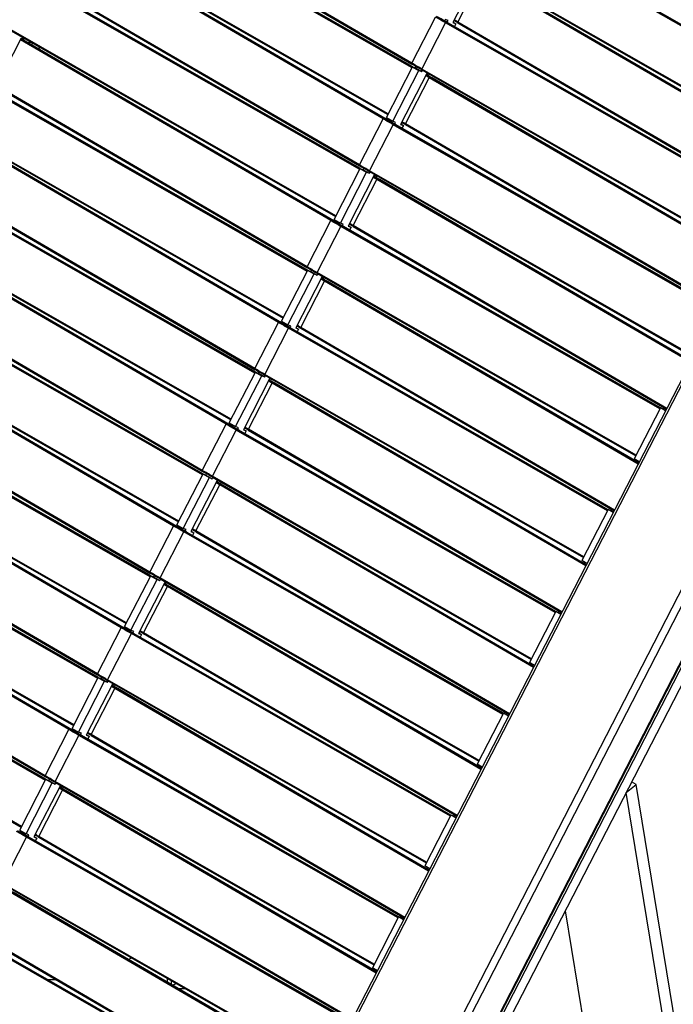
# Model space of a CAD drawing. Header units: millimetres. Extents: x 15 to 4185, y 60 to 2955.
# Tile 9 of 13: x 2124 to 2489, y 703 to 1252. Entities that reach past the tile are written whole.
import ezdxf

# ---------------------------------------------------------------- set-up
doc = ezdxf.new("R2010")
doc.units = ezdxf.units.MM
doc.header["$LTSCALE"] = 10
doc.layers.add('FORMAT', color=7, linetype='Continuous')
doc.styles.add('SLDTEXTSTYLE0', font='TXT', dxfattribs={"width": 0.605})

msp = doc.modelspace()

# ---------------------------------------------------------------- linework, layer by layer
at = {"color": 7, "linetype": 'Continuous', "lineweight": 25}
for p, q in [((2343.177168, 1224.97852), (2160.806746, 1329.311081)), ((2343.424009, 1225.4582), (2161.276428, 1329.663275)), ((2343.668569, 1225.505324), (2162.299294, 1329.265137)), ((2169.819861, 1328.011776), (2343.016786, 1227.071665)), ((2343.048458, 1227.551221), (2170.01701, 1328.39489)), ((2569.316628, 1205.485652), (2391.634384, 1307.136146)), ((2147.503646, 1303.123874), (2329.740641, 1198.867646)), ((2329.938582, 1199.252301), (2147.56816, 1303.584861)), ((2569.069787, 1205.005973), (2391.13613, 1306.800298)), ((2569.403475, 1205.623002), (2392.714394, 1306.705316)), ((2327.070854, 1196.502335), (2154.039407, 1297.346005)), ((2327.596015, 1196.822502), (2154.287314, 1297.827756)), ((2328.783653, 1196.328946), (2154.365936, 1297.980541)), ((2377.850139, 1280.603303), (2555.63326, 1178.895098)), ((2555.831201, 1179.279753), (2377.897545, 1281.074078)), ((2380.557541, 1278.589007), (2365.949447, 1250.201455)), ((2368.755567, 1250.506022), (2381.994153, 1276.232242)), ((2556.903588, 1174.294071), (2381.994153, 1276.232242)), ((2557.151495, 1174.775823), (2382.492407, 1276.56809)), ((2557.230117, 1174.928607), (2383.572416, 1276.13726)), ((2313.960979, 1168.203415), (2131.590557, 1272.535976)), ((2314.20782, 1168.683095), (2132.060239, 1272.88817)), ((2314.45238, 1168.730218), (2133.083104, 1272.490032)), ((2314.28214, 1168.798129), (2133.172261, 1272.409544)), ((2140.603672, 1271.236671), (2313.800597, 1170.29656)), ((2313.832268, 1170.776116), (2140.800821, 1271.619785)), ((2343.048458, 1227.551221), (2356.287043, 1253.277441)), ((2300.722393, 1142.477196), (2118.351971, 1246.809756)), ((2348.681355, 1224.298973), (2361.919941, 1250.025192)), ((2363.249423, 1251.278528), (2361.629409, 1251.924772)), ((2539.853598, 1148.230868), (2361.919941, 1250.025192)), ((2362.418195, 1250.361041), (2363.498204, 1249.930211)), ((2540.100438, 1148.710547), (2362.418195, 1250.361041)), ((2362.770148, 1250.347165), (2363.249423, 1251.278528)), ((2540.187286, 1148.847897), (2363.498204, 1249.930211)), ((2540.163074, 1148.832266), (2363.587361, 1249.849723)), ((2365.949447, 1250.201455), (2367.569461, 1249.555211)), ((2366.064092, 1250.424242), (2367.569461, 1249.555211)), ((2367.569461, 1249.555211), (2366.780863, 1248.022748)), ((2368.707836, 1250.035826), (2543.467853, 1148.184737)), ((2543.665002, 1148.567852), (2368.755567, 1250.506022)), ((2110.828978, 1213.376236), (2125.437072, 1241.763789)), ((2118.287457, 1246.348768), (2300.524452, 1142.092541)), ((2299.567464, 1139.553841), (2125.149747, 1241.205436)), ((2125.437072, 1241.763789), (2127.057086, 1241.117545)), ((2127.057086, 1241.117545), (2127.14224, 1241.283023)), ((2297.854665, 1139.72723), (2124.823217, 1240.5709)), ((2298.379826, 1140.047397), (2125.071124, 1241.052651)), ((2129.884731, 1239.714067), (2129.371239, 1238.716211)), ((2129.85005, 1238.437157), (2130.365582, 1239.438977)), ((2131.39321, 1238.851079), (2130.87332, 1237.84079)), ((2135.41582, 1236.549779), (2134.878869, 1235.506334)), ((2650.953872, 1240.229955), (2293.707701, 546.00222)), ((2655.477783, 1239.879861), (2296.666459, 542.610602)), ((2669.144903, 1232.289442), (2263.131174, 443.292904)), ((2587.31835, 1233.398335), (2264.738528, 606.536864)), ((2589.004073, 1233.912098), (2265.147833, 604.570196)), ((2673.464941, 1230.566124), (2267.451211, 441.569586)), ((2668.437895, 1234.709908), (2309.626572, 537.440649)), ((2310.317147, 537.573111), (2668.839735, 1234.281277)), ((2328.877686, 1197.190688), (2343.485781, 1225.57824)), ((2343.485781, 1225.57824), (2347.021315, 1223.53722)), ((2343.485781, 1225.57824), (2345.105795, 1224.931996)), ((2345.105795, 1224.931996), (2345.461581, 1225.623385)), ((2345.105795, 1224.931996), (2348.641329, 1222.890976)), ((2332.41322, 1195.149667), (2347.021315, 1223.53722)), ((2351.341352, 1221.813902), (2336.733258, 1193.42635)), ((2339.539378, 1193.730917), (2352.777964, 1219.457137)), ((2347.021315, 1223.53722), (2348.641329, 1222.890976)), ((2348.633949, 1223.828198), (2526.41707, 1122.119993)), ((2348.641329, 1222.890976), (2349.012249, 1223.611776)), ((2526.615012, 1122.504648), (2348.681355, 1224.298973)), ((2352.961366, 1221.167658), (2351.341352, 1221.813902)), ((2527.687399, 1117.518966), (2352.777964, 1219.457137)), ((2353.034859, 1221.310475), (2352.961366, 1221.167658)), ((2353.276217, 1219.792985), (2354.356227, 1219.362155)), ((2527.935306, 1118.000718), (2353.276217, 1219.792985)), ((2528.013928, 1118.153502), (2354.356227, 1219.362155)), ((2284.74479, 1111.42831), (2102.374367, 1215.760871)), ((2284.99163, 1111.90799), (2102.844049, 1216.113065)), ((2285.236191, 1111.955113), (2103.866915, 1215.714927)), ((2111.387483, 1214.461566), (2284.584408, 1113.521455)), ((2284.616079, 1114.001011), (2111.584632, 1214.84468)), ((2328.877686, 1197.190688), (2332.41322, 1195.149667)), ((2313.832268, 1170.776116), (2327.070854, 1196.502335)), ((2319.465166, 1167.523868), (2332.703752, 1193.250087)), ((2327.596015, 1196.822502), (2328.783653, 1196.328946)), ((2328.783653, 1196.328946), (2328.831026, 1196.301342)), ((2330.017597, 1195.61147), (2330.383055, 1196.321657)), ((2334.033234, 1194.503423), (2332.41322, 1195.149667)), ((2510.637409, 1091.455763), (2332.703752, 1193.250087)), ((2333.202006, 1193.585936), (2334.282015, 1193.155106)), ((2510.884249, 1091.935442), (2333.202006, 1193.585936)), ((2333.553959, 1193.57206), (2334.033234, 1194.503423)), ((2510.971097, 1092.072792), (2334.282015, 1193.155106)), ((2510.946885, 1092.057161), (2334.371172, 1193.074618)), ((2336.733258, 1193.42635), (2338.353272, 1192.780106)), ((2336.847903, 1193.649137), (2338.353272, 1192.780106)), ((2338.353272, 1192.780106), (2337.564674, 1191.247643)), ((2339.491647, 1193.260721), (2514.251664, 1091.409632)), ((2514.448813, 1091.792747), (2339.539378, 1193.730917)), ((2089.071268, 1189.573663), (2271.308262, 1085.317436)), ((2271.506204, 1085.702091), (2089.135782, 1190.034651)), ((2268.638476, 1082.952125), (2095.607028, 1183.795795)), ((2269.163637, 1083.272292), (2095.854935, 1184.277546)), ((2270.351275, 1082.778736), (2095.933557, 1184.430331)), ((2299.661497, 1140.415582), (2314.269592, 1168.803135)), ((2303.197031, 1138.374562), (2317.805126, 1166.762115)), ((2322.125163, 1165.038797), (2307.517068, 1136.651245)), ((2314.269592, 1168.803135), (2317.805126, 1166.762115)), ((2314.269592, 1168.803135), (2315.889606, 1168.156891)), ((2315.889606, 1168.156891), (2316.245391, 1168.84828)), ((2315.889606, 1168.156891), (2319.42514, 1166.115871)), ((2317.805126, 1166.762115), (2319.42514, 1166.115871)), ((2319.41776, 1167.053093), (2497.200881, 1065.344888)), ((2319.42514, 1166.115871), (2319.79606, 1166.836671)), ((2497.398823, 1065.729543), (2319.465166, 1167.523868)), ((2323.745177, 1164.392553), (2322.125163, 1165.038797)), ((2323.81867, 1164.53537), (2323.745177, 1164.392553)), ((2255.5286, 1054.653205), (2073.158178, 1158.985766)), ((2255.775441, 1055.132885), (2073.62786, 1159.33796)), ((2256.020002, 1055.180008), (2074.650726, 1158.939822)), ((2310.323189, 1136.955812), (2323.561774, 1162.682032)), ((2498.471209, 1060.743861), (2323.561774, 1162.682032)), ((2324.060028, 1163.01788), (2325.140037, 1162.58705)), ((2498.719116, 1061.225613), (2324.060028, 1163.01788)), ((2498.797739, 1061.378397), (2325.140037, 1162.58705)), ((2082.171294, 1157.686461), (2255.368219, 1056.74635)), ((2255.39989, 1057.225906), (2082.368442, 1158.069575)), ((2284.616079, 1114.001011), (2297.854665, 1139.72723)), ((2298.379826, 1140.047397), (2299.567464, 1139.553841)), ((2299.567464, 1139.553841), (2299.614837, 1139.526237)), ((2299.661497, 1140.415582), (2303.197031, 1138.374562)), ((2300.801407, 1138.836364), (2301.166866, 1139.546551)), ((2304.817045, 1137.728318), (2303.197031, 1138.374562)), ((2303.985817, 1136.81083), (2305.065826, 1136.380001)), ((2481.66806, 1035.160337), (2303.985817, 1136.81083)), ((2304.33777, 1136.796955), (2304.817045, 1137.728318)), ((2307.631714, 1136.874032), (2309.137082, 1136.005)), ((2485.232624, 1035.017642), (2310.323189, 1136.955812)), ((2059.855079, 1132.798558), (2242.092073, 1028.542331)), ((2242.290015, 1028.926986), (2059.919592, 1133.259546)), ((2290.248977, 1110.748763), (2303.487563, 1136.474982)), ((2481.421219, 1034.680657), (2303.487563, 1136.474982)), ((2481.754907, 1035.297687), (2305.065826, 1136.380001)), ((2481.730696, 1035.282056), (2305.154983, 1136.299513)), ((2307.517068, 1136.651245), (2309.137082, 1136.005)), ((2309.137082, 1136.005), (2308.348485, 1134.472538)), ((2310.275458, 1136.485616), (2485.035475, 1034.634527)), ((2239.422287, 1026.17702), (2066.390839, 1127.02069)), ((2239.947447, 1026.497187), (2066.638746, 1127.502441)), ((2241.135085, 1026.003631), (2066.717368, 1127.655226)), ((2270.445308, 1083.640477), (2285.053403, 1112.02803)), ((2273.980842, 1081.599457), (2288.588936, 1109.98701)), ((2285.053403, 1112.02803), (2288.588936, 1109.98701)), ((2285.053403, 1112.02803), (2286.673417, 1111.381786)), ((2286.673417, 1111.381786), (2287.029202, 1112.073175)), ((2286.673417, 1111.381786), (2290.20895, 1109.340766)), ((2288.588936, 1109.98701), (2290.20895, 1109.340766)), ((2290.201571, 1110.277988), (2467.984692, 1008.569783)), ((2290.20895, 1109.340766), (2290.579871, 1110.061566)), ((2468.182634, 1008.954438), (2290.248977, 1110.748763)), ((2292.908974, 1108.263692), (2278.300879, 1079.87614)), ((2281.106999, 1080.180707), (2294.345585, 1105.906927)), ((2294.528988, 1107.617448), (2292.908974, 1108.263692)), ((2469.25502, 1003.968756), (2294.345585, 1105.906927)), ((2294.602481, 1107.760265), (2294.528988, 1107.617448)), ((2294.843839, 1106.242775), (2295.923848, 1105.811945)), ((2469.502927, 1004.450508), (2294.843839, 1106.242775)), ((2469.581549, 1004.603292), (2295.923848, 1105.811945)), ((2469.570102, 1004.581047), (2296.01333, 1105.730879)), ((2226.312411, 997.8781), (2043.941989, 1102.210661)), ((2226.559252, 998.357779), (2044.411671, 1102.562854)), ((2226.803812, 998.404903), (2045.434537, 1102.164716)), ((2052.955104, 1100.911355), (2226.15203, 999.971245)), ((2226.183701, 1000.450801), (2053.152253, 1101.29447)), ((2255.39989, 1057.225906), (2268.638476, 1082.952125)), ((2269.163637, 1083.272292), (2270.351275, 1082.778736)), ((2270.351275, 1082.778736), (2270.398648, 1082.751132)), ((2270.445308, 1083.640477), (2273.980842, 1081.599457)), ((2271.585218, 1082.061259), (2271.950677, 1082.771446)), ((2213.073826, 972.151881), (2030.703403, 1076.484441)), ((2261.032788, 1053.973658), (2274.271374, 1079.699877)), ((2275.600856, 1080.953213), (2273.980842, 1081.599457)), ((2452.20503, 977.905552), (2274.271374, 1079.699877)), ((2274.769627, 1080.035725), (2275.849637, 1079.604896)), ((2452.451871, 978.385232), (2274.769627, 1080.035725)), ((2275.121581, 1080.02185), (2275.600856, 1080.953213)), ((2452.538718, 978.522582), (2275.849637, 1079.604896)), ((2452.514507, 978.506951), (2275.938794, 1079.524408)), ((2278.300879, 1079.87614), (2279.920893, 1079.229895)), ((2278.415524, 1080.098926), (2279.920893, 1079.229895)), ((2279.920893, 1079.229895), (2279.132296, 1077.697433)), ((2281.059269, 1079.710511), (2455.819286, 977.859422)), ((2456.016434, 978.242537), (2281.106999, 1080.180707)), ((2030.63889, 1076.023453), (2212.875884, 971.767226)), ((2211.918896, 969.228526), (2037.501179, 1070.880121)), ((2210.206097, 969.401915), (2037.17465, 1070.245584)), ((2210.731258, 969.722082), (2037.422557, 1070.727336)), ((2241.229119, 1026.865372), (2255.837213, 1055.252925)), ((2255.837213, 1055.252925), (2259.372747, 1053.211905)), ((2255.837213, 1055.252925), (2257.457227, 1054.606681)), ((2257.457227, 1054.606681), (2257.813013, 1055.29807)), ((2257.457227, 1054.606681), (2260.992761, 1052.565661)), ((2244.764653, 1024.824352), (2259.372747, 1053.211905)), ((2263.692785, 1051.488587), (2249.08469, 1023.101034)), ((2251.89081, 1023.405602), (2265.129396, 1049.131821)), ((2259.372747, 1053.211905), (2260.992761, 1052.565661)), ((2260.985382, 1053.502883), (2438.768503, 951.794678)), ((2260.992761, 1052.565661), (2261.363682, 1053.286461)), ((2438.966444, 952.179333), (2261.032788, 1053.973658)), ((2265.312799, 1050.842343), (2263.692785, 1051.488587)), ((2440.038831, 947.193651), (2265.129396, 1049.131821)), ((2265.386292, 1050.98516), (2265.312799, 1050.842343)), ((2265.62765, 1049.46767), (2266.707659, 1049.03684)), ((2440.286738, 947.675403), (2265.62765, 1049.46767)), ((2440.36536, 947.828187), (2266.707659, 1049.03684)), ((2197.096222, 941.102995), (2014.7258, 1045.435556)), ((2197.343063, 941.582674), (2015.195482, 1045.787749)), ((2197.587623, 941.629798), (2016.218348, 1045.389611)), ((2197.417383, 941.697709), (2016.307504, 1045.309124)), ((2023.738915, 1044.13625), (2196.93584, 943.19614)), ((2196.967512, 943.675696), (2023.936064, 1044.519365)), ((2481.741493, 1035.303038), (2467.133399, 1006.915486)), ((2484.546273, 1033.683873), (2481.741493, 1035.303038)), ((2483.361507, 1034.656794), (2481.741493, 1035.303038)), ((2483.738902, 1035.390176), (2483.361507, 1034.656794)), ((2484.660918, 1033.90666), (2483.361507, 1034.656794)), ((2226.183701, 1000.450801), (2239.422287, 1026.17702)), ((2231.816599, 997.198553), (2245.055184, 1022.924772)), ((2239.947447, 1026.497187), (2241.135085, 1026.003631)), ((2241.135085, 1026.003631), (2241.182458, 1025.976027)), ((2241.229119, 1026.865372), (2244.764653, 1024.824352)), ((2242.369029, 1025.286154), (2242.734488, 1025.996341)), ((2246.384667, 1024.178108), (2244.764653, 1024.824352)), ((2422.988841, 921.130447), (2245.055184, 1022.924772)), ((2245.553438, 1023.26062), (2246.633448, 1022.829791)), ((2423.235682, 921.610127), (2245.553438, 1023.26062)), ((2245.905392, 1023.246744), (2246.384667, 1024.178108)), ((2423.322529, 921.747477), (2246.633448, 1022.829791)), ((2423.298318, 921.731846), (2246.722604, 1022.749303)), ((2249.08469, 1023.101034), (2250.704704, 1022.45479)), ((2249.199335, 1023.323821), (2250.704704, 1022.45479)), ((2250.704704, 1022.45479), (2249.916106, 1020.922328)), ((2251.84308, 1022.935406), (2426.603096, 921.084317)), ((2426.800245, 921.467431), (2251.89081, 1023.405602)), ((2001.4227, 1019.248348), (2183.659695, 914.992121)), ((2183.857636, 915.376775), (2001.487214, 1019.709336)), ((2180.989908, 912.62681), (2007.958461, 1013.470479)), ((2181.515069, 912.946977), (2008.206368, 1013.952231)), ((2182.702707, 912.453421), (2008.28499, 1014.105016)), ((2469.938178, 1005.296321), (2467.133399, 1006.915486)), ((2468.638768, 1006.046455), (2468.27353, 1005.336697)), ((2212.01293, 970.090267), (2226.621024, 998.47782)), ((2215.548463, 968.049247), (2230.156558, 996.4368)), ((2234.476595, 994.713482), (2219.868501, 966.325929)), ((2226.621024, 998.47782), (2230.156558, 996.4368)), ((2226.621024, 998.47782), (2228.241038, 997.831576)), ((2228.241038, 997.831576), (2228.596824, 998.522965)), ((2228.241038, 997.831576), (2231.776572, 995.790555)), ((2230.156558, 996.4368), (2231.776572, 995.790555)), ((2231.769193, 996.727778), (2409.552314, 895.019573)), ((2231.776572, 995.790555), (2232.147492, 996.511356)), ((2409.750255, 895.404228), (2231.816599, 997.198553)), ((2236.096609, 994.067238), (2234.476595, 994.713482)), ((2236.170102, 994.210055), (2236.096609, 994.067238)), ((2167.880033, 884.32789), (1985.509611, 988.660451)), ((2168.126874, 884.807569), (1985.979293, 989.012644)), ((2168.371434, 884.854693), (1987.002158, 988.614506)), ((2168.201194, 884.922604), (1987.091315, 988.534018)), ((2222.674621, 966.630497), (2235.913207, 992.356716)), ((2410.822642, 890.418546), (2235.913207, 992.356716)), ((2236.411461, 992.692565), (2237.49147, 992.261735)), ((2411.070549, 890.900297), (2236.411461, 992.692565)), ((2411.149171, 891.053082), (2237.49147, 992.261735)), ((1994.522726, 987.361145), (2167.719651, 886.421035)), ((2167.751322, 886.900591), (1994.719875, 987.74426)), ((2452.525304, 978.527933), (2437.91721, 950.14038)), ((2455.330084, 976.908768), (2452.525304, 978.527933)), ((2454.145318, 977.881689), (2452.525304, 978.527933)), ((2454.522713, 978.615071), (2454.145318, 977.881689)), ((2455.444729, 977.131555), (2454.145318, 977.881689)), ((2196.967512, 943.675696), (2210.206097, 969.401915)), ((2210.731258, 969.722082), (2211.918896, 969.228526)), ((2211.918896, 969.228526), (2211.966269, 969.200922)), ((2212.01293, 970.090267), (2215.548463, 968.049247)), ((2213.15284, 968.511049), (2213.518299, 969.221236)), ((2217.168477, 967.403003), (2215.548463, 968.049247)), ((2216.689202, 966.471639), (2217.168477, 967.403003)), ((2219.983146, 966.548716), (2221.488515, 965.679685)), ((2397.584056, 864.692326), (2222.674621, 966.630497)), ((1972.206511, 962.473243), (2154.443506, 858.217016)), ((2154.641447, 858.60167), (1972.271025, 962.934231)), ((2202.600409, 940.423448), (2215.838995, 966.149667)), ((2393.772652, 864.355342), (2215.838995, 966.149667)), ((2216.337249, 966.485515), (2217.417258, 966.054686)), ((2394.019492, 864.835022), (2216.337249, 966.485515)), ((2394.10634, 864.972372), (2217.417258, 966.054686)), ((2219.868501, 966.325929), (2221.488515, 965.679685)), ((2221.488515, 965.679685), (2220.699917, 964.147223)), ((2222.62689, 966.160301), (2397.386907, 864.309212)), ((2151.773719, 855.851705), (1978.742271, 956.695374)), ((2152.29888, 856.171872), (1978.990178, 957.177126)), ((2153.486518, 855.678316), (1979.068801, 957.329911)), ((2440.721989, 948.521216), (2437.91721, 950.14038)), ((2439.422578, 949.271349), (2439.057341, 948.561592)), ((2182.79674, 913.315162), (2197.404835, 941.702715)), ((2186.332274, 911.274142), (2200.940369, 939.661694)), ((2197.404835, 941.702715), (2200.940369, 939.661694)), ((2197.404835, 941.702715), (2199.024849, 941.056471)), ((2199.024849, 941.056471), (2199.380635, 941.74786)), ((2199.024849, 941.056471), (2202.560383, 939.01545)), ((2200.940369, 939.661694), (2202.560383, 939.01545)), ((2202.553003, 939.952673), (2380.336124, 838.244468)), ((2202.560383, 939.01545), (2202.931303, 939.736251)), ((2380.534066, 838.629123), (2202.600409, 940.423448)), ((2205.260406, 937.938377), (2190.652312, 909.550824)), ((2193.458432, 909.855392), (2206.697018, 935.581611)), ((2206.88042, 937.292133), (2205.260406, 937.938377)), ((2381.606453, 833.643441), (2206.697018, 935.581611)), ((2206.953913, 937.43495), (2206.88042, 937.292133)), ((2207.195271, 935.91746), (2208.275281, 935.48663)), ((2381.85436, 834.125192), (2207.195271, 935.91746)), ((2381.932982, 834.277977), (2208.275281, 935.48663)), ((2138.663844, 827.552785), (1956.293421, 931.885345)), ((2138.910684, 828.032464), (1956.763103, 932.237539)), ((2139.155245, 828.079588), (1957.785969, 931.839401)), ((2138.985004, 828.147499), (1957.875126, 931.758913)), ((1965.306537, 930.58604), (2138.503462, 829.64593)), ((2138.535133, 830.125486), (1965.503686, 930.969155)), ((2423.309115, 921.752828), (2408.70102, 893.365275)), ((2426.113895, 920.133663), (2423.309115, 921.752828)), ((2424.929129, 921.106584), (2423.309115, 921.752828)), ((2425.306524, 921.839966), (2424.929129, 921.106584)), ((2426.22854, 920.35645), (2424.929129, 921.106584)), ((2167.751322, 886.900591), (2180.989908, 912.62681)), ((2181.515069, 912.946977), (2182.702707, 912.453421)), ((2182.702707, 912.453421), (2182.75008, 912.425817)), ((2182.79674, 913.315162), (2186.332274, 911.274142)), ((2183.936651, 911.735944), (2184.302109, 912.446131)), ((2125.425258, 801.826565), (1943.054836, 906.159126)), ((2173.38422, 883.648343), (2186.622806, 909.374562)), ((2187.952288, 910.627898), (2186.332274, 911.274142)), ((2364.556463, 807.580237), (2186.622806, 909.374562)), ((2187.12106, 909.71041), (2188.201069, 909.279581)), ((2364.803303, 808.059917), (2187.12106, 909.71041)), ((2187.473013, 909.696534), (2187.952288, 910.627898)), ((2364.890151, 808.197267), (2188.201069, 909.279581)), ((2190.652312, 909.550824), (2192.272326, 908.90458)), ((2190.766957, 909.773611), (2192.272326, 908.90458)), ((2192.272326, 908.90458), (2191.483728, 907.372118)), ((2193.410701, 909.385196), (2368.170718, 807.534107)), ((2368.367867, 807.917221), (2193.458432, 909.855392)), ((1942.990322, 905.698138), (2125.227316, 801.44191)), ((2411.5058, 891.746111), (2408.70102, 893.365275)), ((2410.206389, 892.496244), (2409.841151, 891.786487)), ((2153.580551, 856.540057), (2168.188646, 884.92761)), ((2168.188646, 884.92761), (2171.72418, 882.886589)), ((2168.188646, 884.92761), (2169.80866, 884.281366)), ((2169.80866, 884.281366), (2170.164445, 884.972755)), ((2169.80866, 884.281366), (2173.344194, 882.240345)), ((2157.116085, 854.499037), (2171.72418, 882.886589)), ((2176.044217, 881.163272), (2161.436122, 852.775719)), ((2164.242243, 853.080287), (2177.480828, 878.806506)), ((2171.72418, 882.886589), (2173.344194, 882.240345)), ((2173.336814, 883.177568), (2351.119935, 781.469363)), ((2173.344194, 882.240345), (2173.715114, 882.961146)), ((2351.317877, 781.854018), (2173.38422, 883.648343)), ((2177.664231, 880.517028), (2176.044217, 881.163272)), ((2352.390263, 776.868336), (2177.480828, 878.806506)), ((2177.737724, 880.659845), (2177.664231, 880.517028)), ((2177.979082, 879.142354), (2179.059092, 878.711525)), ((2352.63817, 777.350087), (2177.979082, 879.142354)), ((2352.716793, 777.502872), (2179.059092, 878.711525)), ((2394.092926, 864.977723), (2379.484831, 836.59017)), ((2396.897705, 863.358558), (2394.092926, 864.977723)), ((2395.71294, 864.331479), (2394.092926, 864.977723)), ((2396.090335, 865.064861), (2395.71294, 864.331479)), ((2397.01235, 863.581345), (2395.71294, 864.331479)), ((2138.535133, 830.125486), (2151.773719, 855.851705)), ((2144.168031, 826.873238), (2157.406617, 852.599457)), ((2152.29888, 856.171872), (2153.486518, 855.678316)), ((2153.486518, 855.678316), (2153.533891, 855.650712)), ((2153.580551, 856.540057), (2157.116085, 854.499037)), ((2154.720461, 854.960839), (2155.08592, 855.671026)), ((2158.736099, 853.852793), (2157.116085, 854.499037)), ((2335.340273, 750.805132), (2157.406617, 852.599457)), ((2157.904871, 852.935305), (2158.98488, 852.504476)), ((2335.587114, 751.284812), (2157.904871, 852.935305)), ((2158.256824, 852.921429), (2158.736099, 853.852793)), ((2335.673961, 751.422162), (2158.98488, 852.504476)), ((2335.64975, 751.406531), (2159.074037, 852.423988)), ((2161.436122, 852.775719), (2163.056137, 852.129475)), ((2161.550768, 852.998506), (2163.056137, 852.129475)), ((2163.056137, 852.129475), (2162.267539, 850.597013)), ((2164.194512, 852.61009), (2338.954529, 750.759002)), ((2339.151678, 751.142116), (2164.242243, 853.080287)), ((2382.289611, 834.971005), (2379.484831, 836.59017)), ((2380.9902, 835.721139), (2380.624962, 835.011382)), ((2124.364362, 799.764952), (2138.972457, 828.152505)), ((2127.899896, 797.723932), (2142.50799, 826.111484)), ((2146.828028, 824.388167), (2132.219933, 796.000614)), ((2138.972457, 828.152505), (2142.50799, 826.111484)), ((2138.972457, 828.152505), (2140.592471, 827.506261)), ((2140.592471, 827.506261), (2140.948256, 828.19765)), ((2140.592471, 827.506261), (2144.128004, 825.46524)), ((2142.50799, 826.111484), (2144.128004, 825.46524)), ((2144.120625, 826.402463), (2321.903746, 724.694258)), ((2144.128004, 825.46524), (2144.498925, 826.186041)), ((2322.101688, 725.078913), (2144.168031, 826.873238)), ((2148.448042, 823.741923), (2146.828028, 824.388167)), ((2148.521535, 823.88474), (2148.448042, 823.741923)), ((2462.611209, 820.81923), (2468.185688, 825.148034)), ((2468.185688, 825.148034), (2465.605334, 826.637641)), ((2529.504588, 450.17502), (2468.185688, 825.148034)), ((2135.026053, 796.305182), (2148.264639, 822.031401)), ((2323.174074, 720.093231), (2148.264639, 822.031401)), ((2148.762893, 822.367249), (2149.842902, 821.93642)), ((2323.421981, 720.574982), (2148.762893, 822.367249)), ((2323.500603, 720.727767), (2149.842902, 821.93642)), ((2523.930109, 445.846216), (2462.611209, 820.81923)), ((2364.876737, 808.202618), (2350.268642, 779.815065)), ((2367.681516, 806.583453), (2364.876737, 808.202618)), ((2366.496751, 807.556374), (2364.876737, 808.202618)), ((2366.874146, 808.289756), (2366.496751, 807.556374)), ((2367.796161, 806.80624), (2366.496751, 807.556374)), ((2124.364362, 799.764952), (2127.899896, 797.723932)), ((2125.504272, 798.185734), (2125.869731, 798.895921)), ((2129.51991, 797.077688), (2127.899896, 797.723932)), ((2129.040635, 796.146324), (2129.51991, 797.077688)), ((2309.935488, 694.367011), (2135.026053, 796.305182)), ((2114.951842, 770.098132), (2128.190428, 795.824352)), ((2306.124084, 694.030027), (2128.190428, 795.824352)), ((2128.688681, 796.1602), (2129.768691, 795.729371)), ((2306.370925, 694.509707), (2128.688681, 796.1602)), ((2306.457772, 694.647057), (2129.768691, 795.729371)), ((2132.219933, 796.000614), (2133.839947, 795.35437)), ((2132.334578, 796.223401), (2133.839947, 795.35437)), ((2133.839947, 795.35437), (2133.05135, 793.821908)), ((2134.978323, 795.834985), (2309.73834, 693.983897)), ((2353.073422, 778.1959), (2350.268642, 779.815065)), ((2351.774011, 778.946034), (2351.408773, 778.236277)), ((2114.904436, 769.627358), (2292.687557, 667.919153)), ((2292.885498, 668.303808), (2114.951842, 770.098132)), ((2293.957885, 663.318126), (2119.04845, 765.256296)), ((2294.205792, 663.799877), (2119.546704, 765.592144)), ((2294.284414, 663.952662), (2120.626713, 765.161315)), ((2428.595894, 754.718102), (2474.432634, 474.4205)), ((2335.660547, 751.427513), (2321.052453, 723.03996)), ((2338.465327, 749.808348), (2335.660547, 751.427513)), ((2337.280561, 750.781269), (2335.660547, 751.427513)), ((2337.657956, 751.514651), (2337.280561, 750.781269)), ((2338.579972, 750.031135), (2337.280561, 750.781269)), ((2276.907895, 637.254922), (2098.974238, 739.049247)), ((2277.154736, 637.734602), (2099.472492, 739.385095)), ((2277.241583, 637.871952), (2100.552502, 738.954266)), ((2105.762134, 739.05988), (2280.52215, 637.208792)), ((2280.719299, 637.591906), (2105.809864, 739.530077)), ((2185.082041, 727.567483), (2186.745432, 728.527738)), ((2323.857232, 721.420795), (2321.052453, 723.03996)), ((2322.557822, 722.170929), (2322.192584, 721.461171)), ((2139.88348, 716.423867), (2144.490634, 716.488699)), ((2208.960272, 713.65112), (2208.960272, 715.818817)), ((2211.60698, 714.304658), (2209.713982, 713.211854))]:
    msp.add_line(p, q, dxfattribs=at)
at = {"color": 7, "linetype": 'Continuous', "lineweight": 25, "flags": 128}
for points in [[(2361.919941, 1250.025192), (2361.197567, 1250.438969), (2360.480273, 1250.850754), (2359.768129, 1251.260508), (2359.061204, 1251.668192), (2358.359565, 1252.073766), (2357.663281, 1252.477191), (2356.972418, 1252.878429), (2356.287043, 1253.277441)], [(2362.418195, 1250.361041), (2361.699278, 1250.772818), (2360.985416, 1251.182615), (2360.276677, 1251.590392), (2359.57313, 1251.99611), (2358.874842, 1252.399729), (2358.18188, 1252.801211), (2357.494312, 1253.200516), (2356.812204, 1253.597607)], [(2363.498204, 1249.930211), (2362.793119, 1250.333995), (2362.092984, 1250.73584), (2361.397864, 1251.135708), (2360.707828, 1251.533561), (2360.022942, 1251.929359), (2359.343272, 1252.323066), (2358.668884, 1252.714642), (2357.999842, 1253.104051)], [(2368.797318, 1249.954759), (2368.128711, 1250.343991), (2367.454752, 1250.735394), (2366.775506, 1251.12893), (2366.506725, 1251.284399)], [(2368.755567, 1250.506022), (2368.090444, 1250.893245), (2367.419995, 1251.282629), (2366.744284, 1251.674136), (2366.715772, 1251.690635)], [(2348.681355, 1224.298973), (2347.958981, 1224.712749), (2347.241687, 1225.124534), (2346.529543, 1225.534288), (2345.822618, 1225.941972), (2345.120979, 1226.347546), (2344.424695, 1226.750972), (2343.733832, 1227.15221), (2343.048458, 1227.551221)], [(2348.723106, 1223.74771), (2348.00419, 1224.159488), (2347.290327, 1224.569285), (2346.581589, 1224.977062), (2345.878041, 1225.382779), (2345.179753, 1225.786398), (2344.486792, 1226.18788), (2343.799224, 1226.587186), (2343.117116, 1226.984277)], [(2352.777964, 1219.457137), (2352.11284, 1219.84436), (2351.442391, 1220.233744), (2350.766681, 1220.62525), (2350.738168, 1220.64175)], [(2353.276217, 1219.792985), (2352.60761, 1220.182217), (2351.933651, 1220.57362), (2351.254406, 1220.967156), (2350.985624, 1221.122625)], [(2354.356227, 1219.362155), (2353.673684, 1219.759423), (2352.985686, 1220.158902), (2352.292301, 1220.560555), (2351.593594, 1220.964341), (2351.061954, 1221.270955)], [(2332.703752, 1193.250087), (2331.981377, 1193.663864), (2331.264084, 1194.075649), (2330.55194, 1194.485403), (2329.845015, 1194.893087), (2329.143376, 1195.298661), (2328.447092, 1195.702086), (2327.756229, 1196.103324), (2327.070854, 1196.502335)], [(2333.202006, 1193.585936), (2332.483089, 1193.997713), (2331.769227, 1194.40751), (2331.060488, 1194.815287), (2330.356941, 1195.221005), (2329.658653, 1195.624624), (2328.965691, 1196.026105), (2328.278123, 1196.425411), (2327.596015, 1196.822502)], [(2334.282015, 1193.155106), (2333.57693, 1193.55889), (2332.876794, 1193.960735), (2332.181675, 1194.360603), (2331.491639, 1194.758455), (2330.806753, 1195.154254), (2330.127083, 1195.547961), (2329.452695, 1195.939537), (2328.783653, 1196.328946)], [(2339.581129, 1193.179654), (2338.912522, 1193.568886), (2338.238563, 1193.960289), (2337.559317, 1194.353825), (2337.290536, 1194.509294)], [(2339.539378, 1193.730917), (2338.874255, 1194.11814), (2338.203805, 1194.507524), (2337.528095, 1194.899031), (2337.499583, 1194.91553)], [(2319.465166, 1167.523868), (2318.742792, 1167.937644), (2318.025498, 1168.349429), (2317.313354, 1168.759183), (2316.606429, 1169.166867), (2315.90479, 1169.572441), (2315.208506, 1169.975867), (2314.517643, 1170.377105), (2313.832268, 1170.776116)], [(2319.506917, 1166.972605), (2318.788, 1167.384383), (2318.074138, 1167.79418), (2317.365399, 1168.201957), (2316.661852, 1168.607674), (2315.963564, 1169.011293), (2315.270603, 1169.412775), (2314.583035, 1169.812081), (2313.900926, 1170.209172)], [(2324.060028, 1163.01788), (2323.391421, 1163.407112), (2322.717462, 1163.798515), (2322.038217, 1164.192051), (2321.769435, 1164.34752)], [(2325.140037, 1162.58705), (2324.457495, 1162.984318), (2323.769497, 1163.383797), (2323.076111, 1163.78545), (2322.377405, 1164.189236), (2321.845765, 1164.495849)], [(2323.561774, 1162.682032), (2322.896651, 1163.069255), (2322.226202, 1163.458638), (2321.550491, 1163.850145), (2321.521979, 1163.866645)], [(2303.487563, 1136.474982), (2302.765188, 1136.888759), (2302.047894, 1137.300544), (2301.335751, 1137.710298), (2300.628825, 1138.117982), (2299.927187, 1138.523556), (2299.230903, 1138.926981), (2298.54004, 1139.328219), (2297.854665, 1139.72723)], [(2303.985817, 1136.81083), (2303.2669, 1137.222608), (2302.553038, 1137.632405), (2301.844299, 1138.040182), (2301.140751, 1138.4459), (2300.442463, 1138.849519), (2299.749502, 1139.251), (2299.061934, 1139.650306), (2298.379826, 1140.047397)], [(2305.065826, 1136.380001), (2304.360741, 1136.783785), (2303.660605, 1137.18563), (2302.965486, 1137.585498), (2302.27545, 1137.98335), (2301.590564, 1138.379149), (2300.910894, 1138.772856), (2300.236506, 1139.164432), (2299.567464, 1139.553841)], [(2310.364939, 1136.404549), (2309.696332, 1136.793781), (2309.022373, 1137.185184), (2308.343128, 1137.57872), (2308.074347, 1137.734189)], [(2310.323189, 1136.955812), (2309.658065, 1137.343035), (2308.987616, 1137.732419), (2308.311906, 1138.123926), (2308.283394, 1138.140425)], [(2290.248977, 1110.748763), (2289.526602, 1111.162539), (2288.809309, 1111.574324), (2288.097165, 1111.984078), (2287.39024, 1112.391762), (2286.688601, 1112.797336), (2285.992317, 1113.200762), (2285.301454, 1113.601999), (2284.616079, 1114.001011)], [(2290.290728, 1110.1975), (2289.571811, 1110.609278), (2288.857949, 1111.019075), (2288.14921, 1111.426852), (2287.445663, 1111.832569), (2286.747375, 1112.236188), (2286.054413, 1112.63767), (2285.366845, 1113.036975), (2284.684737, 1113.434066)], [(2294.345585, 1105.906927), (2293.680462, 1106.29415), (2293.010013, 1106.683533), (2292.334302, 1107.07504), (2292.30579, 1107.09154)], [(2294.843839, 1106.242775), (2294.175232, 1106.632007), (2293.501273, 1107.02341), (2292.822027, 1107.416945), (2292.553246, 1107.572415)], [(2295.923848, 1105.811945), (2295.241305, 1106.209213), (2294.553308, 1106.608692), (2293.859922, 1107.010345), (2293.161215, 1107.414131), (2292.629576, 1107.720744)], [(2274.271374, 1079.699877), (2273.548999, 1080.113653), (2272.831705, 1080.525438), (2272.119561, 1080.935193), (2271.412636, 1081.342876), (2270.710998, 1081.748451), (2270.014713, 1082.151876), (2269.32385, 1082.553114), (2268.638476, 1082.952125)], [(2274.769627, 1080.035725), (2274.050711, 1080.447503), (2273.336849, 1080.8573), (2272.62811, 1081.265077), (2271.924562, 1081.670795), (2271.226274, 1082.074414), (2270.533313, 1082.475895), (2269.845745, 1082.875201), (2269.163637, 1083.272292)], [(2275.849637, 1079.604896), (2275.144552, 1080.00868), (2274.444416, 1080.410525), (2273.749297, 1080.810393), (2273.059261, 1081.208245), (2272.374375, 1081.604044), (2271.694705, 1081.997751), (2271.020317, 1082.389327), (2270.351275, 1082.778736)], [(2281.14875, 1079.629444), (2280.480143, 1080.018676), (2279.806184, 1080.410079), (2279.126939, 1080.803615), (2278.858157, 1080.959084)], [(2281.106999, 1080.180707), (2280.441876, 1080.56793), (2279.771427, 1080.957314), (2279.095716, 1081.348821), (2279.067204, 1081.36532)], [(2261.032788, 1053.973658), (2260.310413, 1054.387434), (2259.59312, 1054.799219), (2258.880976, 1055.208973), (2258.17405, 1055.616657), (2257.472412, 1056.022231), (2256.776128, 1056.425657), (2256.085265, 1056.826894), (2255.39989, 1057.225906)], [(2261.074539, 1053.422395), (2260.355622, 1053.834173), (2259.64176, 1054.24397), (2258.933021, 1054.651747), (2258.229474, 1055.057464), (2257.531185, 1055.461083), (2256.838224, 1055.862565), (2256.150656, 1056.26187), (2255.468548, 1056.658961)], [(2265.129396, 1049.131821), (2264.464273, 1049.519045), (2263.793824, 1049.908428), (2263.118113, 1050.299935), (2263.089601, 1050.316435)], [(2265.62765, 1049.46767), (2264.959043, 1049.856902), (2264.285084, 1050.248305), (2263.605838, 1050.64184), (2263.337057, 1050.79731)], [(2266.707659, 1049.03684), (2266.025116, 1049.434108), (2265.337119, 1049.833587), (2264.643733, 1050.23524), (2263.945026, 1050.639026), (2263.413386, 1050.945639)], [(2245.055184, 1022.924772), (2244.33281, 1023.338548), (2243.615516, 1023.750333), (2242.903372, 1024.160088), (2242.196447, 1024.567771), (2241.494808, 1024.973346), (2240.798524, 1025.376771), (2240.107661, 1025.778009), (2239.422287, 1026.17702)], [(2245.553438, 1023.26062), (2244.834522, 1023.672398), (2244.120659, 1024.082195), (2243.41192, 1024.489972), (2242.708373, 1024.89569), (2242.010085, 1025.299309), (2241.317124, 1025.70079), (2240.629556, 1026.100096), (2239.947447, 1026.497187)], [(2246.633448, 1022.829791), (2245.928363, 1023.233574), (2245.228227, 1023.63542), (2244.533107, 1024.035288), (2243.843071, 1024.43314), (2243.158186, 1024.828939), (2242.478516, 1025.222646), (2241.804127, 1025.614222), (2241.135085, 1026.003631)], [(2251.932561, 1022.854339), (2251.263954, 1023.243571), (2250.589995, 1023.634974), (2249.910749, 1024.02851), (2249.641968, 1024.183979)], [(2251.89081, 1023.405602), (2251.225687, 1023.792825), (2250.555238, 1024.182209), (2249.879527, 1024.573716), (2249.851015, 1024.590215)], [(2231.816599, 997.198553), (2231.094224, 997.612329), (2230.37693, 998.024114), (2229.664786, 998.433868), (2228.957861, 998.841552), (2228.256223, 999.247126), (2227.559938, 999.650552), (2226.869076, 1000.051789), (2226.183701, 1000.450801)], [(2231.858349, 996.64729), (2231.139433, 997.059068), (2230.425571, 997.468865), (2229.716832, 997.876642), (2229.013284, 998.282359), (2228.314996, 998.685978), (2227.622035, 999.08746), (2226.934467, 999.486765), (2226.252359, 999.883856)], [(2236.411461, 992.692565), (2235.742853, 993.081797), (2235.068895, 993.473199), (2234.389649, 993.866735), (2234.120868, 994.022205)], [(2237.49147, 992.261735), (2236.808927, 992.659003), (2236.12093, 993.058482), (2235.427544, 993.460135), (2234.728837, 993.863921), (2234.197197, 994.170534)], [(2235.913207, 992.356716), (2235.248084, 992.74394), (2234.577634, 993.133323), (2233.901924, 993.52483), (2233.873412, 993.54133)], [(2215.838995, 966.149667), (2215.116621, 966.563443), (2214.399327, 966.975228), (2213.687183, 967.384983), (2212.980258, 967.792666), (2212.278619, 968.198241), (2211.582335, 968.601666), (2210.891472, 969.002904), (2210.206097, 969.401915)], [(2216.337249, 966.485515), (2215.618332, 966.897293), (2214.90447, 967.30709), (2214.195731, 967.714867), (2213.492184, 968.120585), (2212.793896, 968.524204), (2212.100934, 968.925685), (2211.413366, 969.324991), (2210.731258, 969.722082)], [(2217.417258, 966.054686), (2216.712173, 966.458469), (2216.012038, 966.860315), (2215.316918, 967.260183), (2214.626882, 967.658035), (2213.941996, 968.053834), (2213.262326, 968.44754), (2212.587938, 968.839117), (2211.918896, 969.228526)], [(2222.716372, 966.079234), (2222.047765, 966.468466), (2221.373806, 966.859869), (2220.69456, 967.253405), (2220.425779, 967.408874)], [(2222.674621, 966.630497), (2222.009498, 967.01772), (2221.339049, 967.407104), (2220.663338, 967.798611), (2220.634826, 967.81511)], [(2202.600409, 940.423448), (2201.878035, 940.837224), (2201.160741, 941.249009), (2200.448597, 941.658763), (2199.741672, 942.066447), (2199.040033, 942.472021), (2198.343749, 942.875446), (2197.652886, 943.276684), (2196.967512, 943.675696)], [(2202.64216, 939.872185), (2201.923244, 940.283962), (2201.209381, 940.69376), (2200.500643, 941.101536), (2199.797095, 941.507254), (2199.098807, 941.910873), (2198.405846, 942.312355), (2197.718278, 942.71166), (2197.03617, 943.108751)], [(2206.697018, 935.581611), (2206.031894, 935.968834), (2205.361445, 936.358218), (2204.685735, 936.749725), (2204.657222, 936.766225)], [(2207.195271, 935.91746), (2206.526664, 936.306692), (2205.852705, 936.698094), (2205.17346, 937.09163), (2204.904678, 937.2471)], [(2208.275281, 935.48663), (2207.592738, 935.883898), (2206.90474, 936.283377), (2206.211355, 936.685029), (2205.512648, 937.088816), (2204.981008, 937.395429)], [(2186.622806, 909.374562), (2185.900431, 909.788338), (2185.183138, 910.200123), (2184.470994, 910.609877), (2183.764069, 911.017561), (2183.06243, 911.423135), (2182.366146, 911.826561), (2181.675283, 912.227799), (2180.989908, 912.62681)], [(2187.12106, 909.71041), (2186.402143, 910.122188), (2185.688281, 910.531985), (2184.979542, 910.939762), (2184.275995, 911.345479), (2183.577707, 911.749099), (2182.884745, 912.15058), (2182.197177, 912.549886), (2181.515069, 912.946977)], [(2188.201069, 909.279581), (2187.495984, 909.683364), (2186.795848, 910.085209), (2186.100729, 910.485078), (2185.410693, 910.88293), (2184.725807, 911.278729), (2184.046137, 911.672435), (2183.371749, 912.064012), (2182.702707, 912.453421)], [(2193.500183, 909.304129), (2192.831576, 909.693361), (2192.157617, 910.084764), (2191.478371, 910.4783), (2191.20959, 910.633769)], [(2193.458432, 909.855392), (2192.793309, 910.242615), (2192.122859, 910.631999), (2191.447149, 911.023506), (2191.418637, 911.040005)], [(2173.38422, 883.648343), (2172.661846, 884.062119), (2171.944552, 884.473904), (2171.232408, 884.883658), (2170.525483, 885.291342), (2169.823844, 885.696916), (2169.12756, 886.100341), (2168.436697, 886.501579), (2167.751322, 886.900591)], [(2173.425971, 883.09708), (2172.707054, 883.508857), (2171.993192, 883.918654), (2171.284453, 884.326431), (2170.580906, 884.732149), (2169.882618, 885.135768), (2169.189657, 885.53725), (2168.502089, 885.936555), (2167.81998, 886.333646)], [(2177.480828, 878.806506), (2176.815705, 879.193729), (2176.145256, 879.583113), (2175.469545, 879.97462), (2175.441033, 879.99112)], [(2177.979082, 879.142354), (2177.310475, 879.531587), (2176.636516, 879.922989), (2175.957271, 880.316525), (2175.688489, 880.471995)], [(2179.059092, 878.711525), (2178.376549, 879.108793), (2177.688551, 879.508272), (2176.995165, 879.909924), (2176.296459, 880.313711), (2175.764819, 880.620324)], [(2157.406617, 852.599457), (2156.684242, 853.013233), (2155.966948, 853.425018), (2155.254805, 853.834772), (2154.547879, 854.242456), (2153.846241, 854.64803), (2153.149957, 855.051456), (2152.459094, 855.452694), (2151.773719, 855.851705)], [(2157.904871, 852.935305), (2157.185954, 853.347083), (2156.472092, 853.75688), (2155.763353, 854.164657), (2155.059805, 854.570374), (2154.361517, 854.973993), (2153.668556, 855.375475), (2152.980988, 855.774781), (2152.29888, 856.171872)], [(2158.98488, 852.504476), (2158.279795, 852.908259), (2157.579659, 853.310104), (2156.88454, 853.709973), (2156.194504, 854.107825), (2155.509618, 854.503624), (2154.829948, 854.89733), (2154.15556, 855.288907), (2153.486518, 855.678316)], [(2164.283993, 852.529024), (2163.615386, 852.918256), (2162.941427, 853.309659), (2162.262182, 853.703195), (2161.993401, 853.858664)], [(2164.242243, 853.080287), (2163.577119, 853.46751), (2162.90667, 853.856894), (2162.23096, 854.2484), (2162.202448, 854.2649)], [(2144.168031, 826.873238), (2143.445656, 827.287014), (2142.728363, 827.698799), (2142.016219, 828.108553), (2141.309294, 828.516237), (2140.607655, 828.921811), (2139.911371, 829.325236), (2139.220508, 829.726474), (2138.535133, 830.125486)], [(2144.209782, 826.321975), (2143.490865, 826.733752), (2142.777003, 827.143549), (2142.068264, 827.551326), (2141.364717, 827.957044), (2140.666429, 828.360663), (2139.973467, 828.762145), (2139.285899, 829.16145), (2138.603791, 829.558541)], [(2149.842902, 821.93642), (2149.160359, 822.333688), (2148.472362, 822.733167), (2147.778976, 823.134819), (2147.080269, 823.538606), (2146.54863, 823.845219)], [(2148.264639, 822.031401), (2147.599516, 822.418624), (2146.929067, 822.808008), (2146.253356, 823.199515), (2146.224844, 823.216014)], [(2148.762893, 822.367249), (2148.094286, 822.756481), (2147.420327, 823.147884), (2146.741081, 823.54142), (2146.4723, 823.69689)], [(2128.190428, 795.824352), (2127.468053, 796.238128), (2126.750759, 796.649913), (2126.038615, 797.059667), (2125.33169, 797.467351), (2124.630052, 797.872925), (2123.933767, 798.276351), (2123.242905, 798.677589), (2122.55753, 799.0766)], [(2128.688681, 796.1602), (2127.969765, 796.571978), (2127.255903, 796.981775), (2126.547164, 797.389552), (2125.843616, 797.795269), (2125.145328, 798.198888), (2124.452367, 798.60037), (2123.764799, 798.999676), (2123.082691, 799.396767)], [(2129.768691, 795.729371), (2129.063606, 796.133154), (2128.36347, 796.534999), (2127.668351, 796.934868), (2126.978315, 797.33272), (2126.293429, 797.728519), (2125.613759, 798.122225), (2124.939371, 798.513802), (2124.270329, 798.903211)], [(2135.067804, 795.753919), (2134.399197, 796.143151), (2133.725238, 796.534554), (2133.045993, 796.92809), (2132.777211, 797.083559)], [(2135.026053, 796.305182), (2134.36093, 796.692405), (2133.690481, 797.081789), (2133.01477, 797.473295), (2132.986258, 797.489795)]]:
    msp.add_lwpolyline(points, dxfattribs=at)
at = {"color": 7, "linetype": 'Continuous', "lineweight": 25}
for centre, radius, start, end in [((2362.384601, 1249.873358), 0.488838, 86.0594675, 161.90443981), ((2369.20329, 1250.223044), 0.529653, 147.70554839, 200.69506777), ((2368.86815, 1250.122864), 0.182418, 208.4834659, 247.1514399), ((2343.480907, 1227.28183), 0.509494, 148.07949666, 204.35639057), ((2343.203145, 1227.184333), 0.21777, 211.14262462, 246.73115685), ((2349.128466, 1224.016184), 0.529035, 147.68739346, 200.81892901), ((2348.793847, 1223.915692), 0.182269, 208.70202384, 247.16312574), ((2353.242624, 1219.305302), 0.488838, 86.0594675, 161.90443981), ((2327.527321, 1196.344391), 0.483021, 81.82385326, 160.91363414), ((2333.168412, 1193.098253), 0.488838, 86.0594675, 161.90443981), ((2339.987101, 1193.447939), 0.529653, 147.70554839, 200.69506777), ((2339.651961, 1193.347759), 0.182418, 208.4834659, 247.1514399), ((2314.264718, 1170.506725), 0.509494, 148.07949666, 204.35639057), ((2313.986956, 1170.409228), 0.21777, 211.14262462, 246.73115685), ((2319.912277, 1167.241079), 0.529035, 147.68739346, 200.81892901), ((2319.577657, 1167.140587), 0.182269, 208.70202384, 247.16312574), ((2324.026435, 1162.530197), 0.488838, 86.0594675, 161.90443981), ((2298.311132, 1139.569286), 0.483021, 81.82385326, 160.91363414), ((2303.952223, 1136.323148), 0.488838, 86.0594675, 161.90443981), ((2310.770912, 1136.672834), 0.529653, 147.70554839, 200.69506777), ((2310.435772, 1136.572654), 0.182418, 208.4834659, 247.1514399), ((2285.048529, 1113.73162), 0.509494, 148.07949666, 204.35639057), ((2284.770766, 1113.634123), 0.21777, 211.14262462, 246.73115685), ((2290.696088, 1110.465973), 0.529035, 147.68739346, 200.81892901), ((2290.361468, 1110.365482), 0.182269, 208.70202383, 247.16312574), ((2294.810245, 1105.755092), 0.488838, 86.0594675, 161.90443981), ((2269.094943, 1082.794181), 0.483021, 81.82385326, 160.91363414), ((2274.736034, 1079.548043), 0.488838, 86.0594675, 161.90443981), ((2281.554722, 1079.897729), 0.529653, 147.70554839, 200.69506777), ((2281.219583, 1079.797549), 0.182418, 208.4834659, 247.1514399), ((2255.832339, 1056.956515), 0.509494, 148.07949666, 204.35639057), ((2255.554577, 1056.859018), 0.21777, 211.14262462, 246.73115685), ((2261.479899, 1053.690868), 0.529035, 147.68739346, 200.81892901), ((2261.145279, 1053.590377), 0.182269, 208.70202384, 247.16312574), ((2265.594056, 1048.979987), 0.488838, 86.0594675, 161.90443981), ((2239.878754, 1026.019076), 0.483021, 81.82385326, 160.91363414), ((2245.519845, 1022.772938), 0.488838, 86.0594675, 161.90443981), ((2252.338533, 1023.122624), 0.529653, 147.70554839, 200.69506777), ((2252.003393, 1023.022444), 0.182418, 208.4834659, 247.1514399), ((2226.61615, 1000.18141), 0.509494, 148.07949666, 204.35639057), ((2226.338388, 1000.083913), 0.21777, 211.14262462, 246.73115685), ((2232.263709, 996.915763), 0.529035, 147.68739346, 200.81892901), ((2231.92909, 996.815272), 0.182269, 208.70202384, 247.16312574), ((2236.377867, 992.204882), 0.488838, 86.0594675, 161.90443981), ((2210.662565, 969.243971), 0.483021, 81.82385326, 160.91363414), ((2223.122344, 966.347519), 0.529653, 147.70554839, 200.69506777), ((2216.303655, 965.997833), 0.488838, 86.0594675, 161.90443981), ((2222.787204, 966.247339), 0.182418, 208.4834659, 247.1514399), ((2197.399961, 943.406305), 0.509494, 148.07949666, 204.35639057), ((2197.122199, 943.308808), 0.21777, 211.14262462, 246.73115685), ((2203.04752, 940.140658), 0.529035, 147.68739346, 200.81892901), ((2202.712901, 940.040167), 0.182269, 208.70202383, 247.16312574), ((2207.161678, 935.429777), 0.488838, 86.0594675, 161.90443981), ((2181.446375, 912.468866), 0.483021, 81.82385326, 160.91363414), ((2187.087466, 909.222728), 0.488838, 86.0594675, 161.90443981), ((2193.906155, 909.572414), 0.529653, 147.70554839, 200.69506777), ((2193.571015, 909.472234), 0.182418, 208.4834659, 247.1514399), ((2168.183772, 886.6312), 0.509494, 148.07949666, 204.35639057), ((2167.90601, 886.533703), 0.21777, 211.14262462, 246.73115685), ((2173.831331, 883.365553), 0.529035, 147.68739346, 200.81892901), ((2173.496711, 883.265062), 0.182269, 208.70202384, 247.16312574), ((2177.945489, 878.654672), 0.488838, 86.0594675, 161.90443981), ((2152.230186, 855.693761), 0.483021, 81.82385326, 160.91363414), ((2157.871277, 852.447622), 0.488838, 86.0594675, 161.90443981), ((2164.689966, 852.797309), 0.529653, 147.70554839, 200.69506777), ((2164.354826, 852.697128), 0.182418, 208.4834659, 247.1514399), ((2138.967583, 829.856095), 0.509494, 148.07949666, 204.35639057), ((2138.68982, 829.758598), 0.21777, 211.14262462, 246.73115685), ((2144.615142, 826.590448), 0.529035, 147.68739346, 200.81892901), ((2144.280522, 826.489956), 0.182269, 208.70202384, 247.16312574), ((2148.729299, 821.879567), 0.488838, 86.0594675, 161.90443981), ((2135.473776, 796.022204), 0.529653, 147.70554839, 200.69506777), ((2128.655088, 795.672517), 0.488838, 86.0594675, 161.90443981), ((2135.138637, 795.922023), 0.182418, 208.4834659, 247.1514399), ((2209.388373, 716.038953), 2.769811, 159.89511975, 208.31431458), ((2214.619437, 725.099955), 13.675119, 260.46049938, 277.20926872)]:
    msp.add_arc(centre, radius, start, end, dxfattribs=at)

# ---------------------------------------------------------------- texts
at = {"layer": 'FORMAT', "insert": (1104.180178, 1107.124571), "char_height": 224.8958333, "attachment_point": 1, "rotation": 30, "style": 'SLDTEXTSTYLE0'}
msp.add_mtext('COMMERCIAL', dxfattribs=at)

doc.saveas('drawing.dxf')
